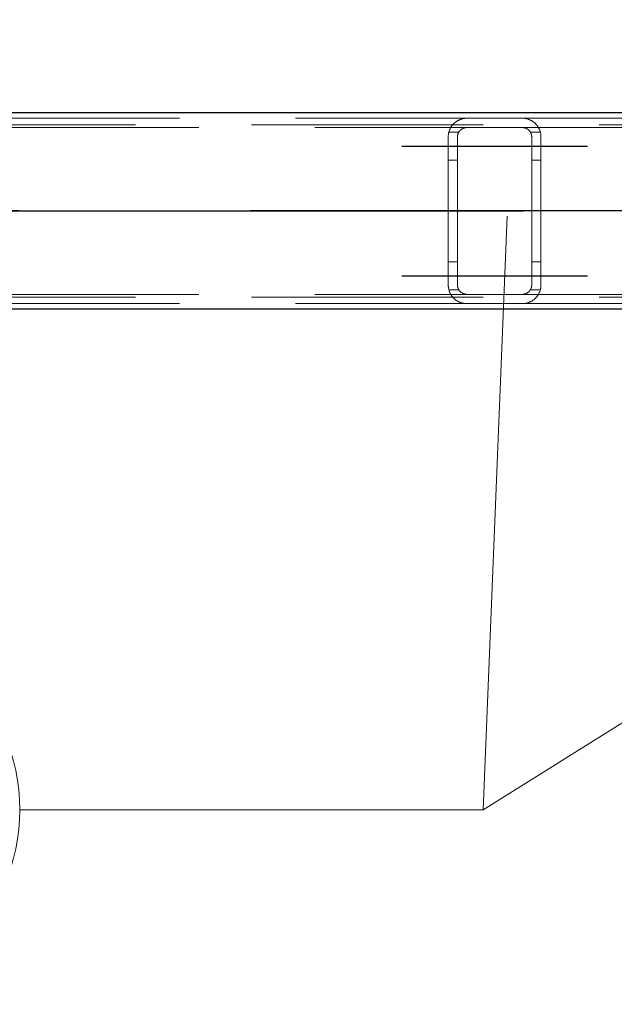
# Model space of a CAD drawing. Header units: millimetres. Extents: x -851 to 2, y 9346 to 10016.
# Tile 126 of 256: x -678.99 to -672.58, y 9567.23 to 9577.85. Entities that reach past the tile are written whole.
import ezdxf

# ---------------------------------------------------------------- set-up
doc = ezdxf.new("R2010")
doc.units = ezdxf.units.MM
doc.header["$LTSCALE"] = 10
doc.linetypes.add('HIDDEN', pattern=[0.375, 0.25, -0.125])
doc.linetypes.add('MITTE', pattern=[2, 1.25, -0.25, 0.25, -0.25])
for name, color, linetype, lineweight in [('PS_Hidden', 2, 'HIDDEN', 9), ('PS_Pos', 1, 'Continuous', 15), ('PS_Shape', 161, 'Continuous', 30), ('PS_SOLID', 7, 'Continuous', 30)]:
    doc.layers.add(name, color=color, linetype=linetype, lineweight=lineweight)
doc.layers.add('PS_Mid', color=5, linetype='MITTE')
doc.styles.add('simplex', font='simplex.shx', dxfattribs={"width": 0.75})

# ---------------------------------------------------------------- blocks, each defined once
blk = doc.blocks.new('*X706')
at = {"layer": 'PS_Hidden', "color": 2, "linetype": 'HIDDEN'}
for p, q in [((-683.517, 9576.79), (-674.168, 9576.79)), ((-674.289, 9576.75), (-674.285, 9576.753)), ((-674.285, 9576.753), (-674.281, 9576.756)), ((-674.281, 9576.756), (-674.277, 9576.758)), ((-674.277, 9576.758), (-674.273, 9576.761)), ((-674.273, 9576.761), (-674.268, 9576.763)), ((-674.268, 9576.763), (-674.264, 9576.766)), ((-674.264, 9576.766), (-674.259, 9576.768)), ((-674.259, 9576.768), (-674.255, 9576.771)), ((-674.255, 9576.771), (-674.25, 9576.773)), ((-674.25, 9576.773), (-674.245, 9576.775)), ((-674.245, 9576.775), (-674.24, 9576.777)), ((-674.24, 9576.777), (-674.234, 9576.779)), ((-674.234, 9576.779), (-674.229, 9576.781)), ((-674.229, 9576.781), (-674.223, 9576.783)), ((-674.223, 9576.783), (-674.218, 9576.784)), ((-674.218, 9576.784), (-674.211, 9576.786)), ((-674.211, 9576.786), (-674.205, 9576.787)), ((-674.205, 9576.787), (-674.198, 9576.788)), ((-674.198, 9576.788), (-674.191, 9576.789)), ((-674.191, 9576.789), (-674.183, 9576.79)), ((-674.183, 9576.79), (-674.176, 9576.79)), ((-674.176, 9576.79), (-674.168, 9576.79)), ((-674.168, 9576.79), (-673.568, 9576.79)), ((-673.568, 9576.79), (-664.168, 9576.79)), ((-673.568, 9576.79), (-673.561, 9576.79)), ((-673.561, 9576.79), (-673.554, 9576.79)), ((-673.554, 9576.79), (-673.547, 9576.789)), ((-673.547, 9576.789), (-673.54, 9576.788)), ((-673.54, 9576.788), (-673.533, 9576.787)), ((-673.533, 9576.787), (-673.526, 9576.786)), ((-673.526, 9576.786), (-673.519, 9576.784)), ((-673.519, 9576.784), (-673.513, 9576.783)), ((-673.513, 9576.783), (-673.507, 9576.781)), ((-673.507, 9576.781), (-673.502, 9576.779)), ((-673.502, 9576.779), (-673.497, 9576.777)), ((-673.497, 9576.777), (-673.492, 9576.775)), ((-673.492, 9576.775), (-673.487, 9576.773)), ((-673.487, 9576.773), (-673.482, 9576.771)), ((-673.482, 9576.771), (-673.477, 9576.768)), ((-673.477, 9576.768), (-673.472, 9576.766)), ((-673.472, 9576.766), (-673.468, 9576.763)), ((-673.468, 9576.763), (-673.463, 9576.76)), ((-673.463, 9576.76), (-673.459, 9576.758)), ((-673.459, 9576.758), (-673.455, 9576.755)), ((-673.455, 9576.755), (-673.451, 9576.752)), ((-486.492, 9576.72), (-781.692, 9576.72)), ((-683.308, 9576.69), (-674.168, 9576.69)), ((-674.361, 9576.643), (-674.36, 9576.647)), ((-674.36, 9576.647), (-674.359, 9576.652)), ((-674.359, 9576.652), (-674.357, 9576.656)), ((-674.357, 9576.656), (-674.356, 9576.661)), ((-674.356, 9576.661), (-674.354, 9576.665)), ((-674.354, 9576.665), (-674.352, 9576.67)), ((-674.352, 9576.67), (-674.35, 9576.674)), ((-674.35, 9576.674), (-674.348, 9576.678)), ((-674.348, 9576.678), (-674.346, 9576.682)), ((-674.346, 9576.682), (-674.344, 9576.686)), ((-674.344, 9576.686), (-674.342, 9576.69)), ((-674.342, 9576.69), (-674.339, 9576.694)), ((-674.339, 9576.694), (-674.337, 9576.698)), ((-674.337, 9576.698), (-674.334, 9576.702)), ((-674.334, 9576.702), (-674.332, 9576.706)), ((-674.332, 9576.706), (-674.329, 9576.709)), ((-674.329, 9576.709), (-674.326, 9576.713)), ((-674.326, 9576.713), (-674.324, 9576.716)), ((-674.324, 9576.716), (-674.321, 9576.72)), ((-674.321, 9576.72), (-674.318, 9576.723)), ((-674.318, 9576.723), (-674.315, 9576.727)), ((-674.315, 9576.727), (-674.312, 9576.73)), ((-674.312, 9576.73), (-674.309, 9576.733)), ((-674.309, 9576.733), (-674.305, 9576.736)), ((-674.305, 9576.736), (-674.302, 9576.739)), ((-674.302, 9576.739), (-674.299, 9576.742)), ((-674.299, 9576.742), (-674.296, 9576.745)), ((-674.296, 9576.745), (-674.292, 9576.747)), ((-674.292, 9576.747), (-674.289, 9576.75)), ((-674.25, 9576.648), (-674.251, 9576.646)), ((-674.249, 9576.65), (-674.25, 9576.648)), ((-674.247, 9576.652), (-674.249, 9576.65)), ((-674.246, 9576.654), (-674.247, 9576.652)), ((-674.244, 9576.655), (-674.246, 9576.654)), ((-674.243, 9576.657), (-674.244, 9576.655)), ((-674.241, 9576.659), (-674.243, 9576.657)), ((-674.24, 9576.661), (-674.241, 9576.659)), ((-674.238, 9576.662), (-674.24, 9576.661)), ((-674.236, 9576.664), (-674.238, 9576.662)), ((-674.234, 9576.665), (-674.236, 9576.664)), ((-674.233, 9576.667), (-674.234, 9576.665)), ((-674.231, 9576.668), (-674.233, 9576.667)), ((-674.229, 9576.67), (-674.231, 9576.668)), ((-674.227, 9576.671), (-674.229, 9576.67)), ((-674.225, 9576.673), (-674.227, 9576.671)), ((-674.223, 9576.674), (-674.225, 9576.673)), ((-674.22, 9576.676), (-674.223, 9576.674)), ((-674.218, 9576.677), (-674.22, 9576.676)), ((-674.216, 9576.678), (-674.218, 9576.677)), ((-674.213, 9576.68), (-674.216, 9576.678)), ((-674.211, 9576.681), (-674.213, 9576.68)), ((-674.208, 9576.682), (-674.211, 9576.681)), ((-674.205, 9576.683), (-674.208, 9576.682)), ((-674.203, 9576.684), (-674.205, 9576.683)), ((-674.2, 9576.685), (-674.203, 9576.684)), ((-674.197, 9576.686), (-674.2, 9576.685)), ((-674.194, 9576.687), (-674.197, 9576.686)), ((-674.191, 9576.688), (-674.194, 9576.687)), ((-674.188, 9576.688), (-674.191, 9576.688)), ((-674.185, 9576.689), (-674.188, 9576.688)), ((-674.182, 9576.689), (-674.185, 9576.689)), ((-674.178, 9576.69), (-674.182, 9576.689)), ((-674.175, 9576.69), (-674.178, 9576.69)), ((-674.172, 9576.69), (-674.175, 9576.69)), ((-674.168, 9576.69), (-674.172, 9576.69)), ((-673.568, 9576.69), (-674.168, 9576.69)), ((-673.568, 9576.69), (-664.168, 9576.69)), ((-673.565, 9576.69), (-673.568, 9576.69)), ((-673.562, 9576.69), (-673.565, 9576.69)), ((-673.559, 9576.69), (-673.562, 9576.69)), ((-673.555, 9576.689), (-673.559, 9576.69)), ((-673.552, 9576.689), (-673.555, 9576.689)), ((-673.549, 9576.688), (-673.552, 9576.689)), ((-673.545, 9576.688), (-673.549, 9576.688)), ((-673.542, 9576.687), (-673.545, 9576.688)), ((-673.539, 9576.686), (-673.542, 9576.687)), ((-673.536, 9576.685), (-673.539, 9576.686)), ((-673.533, 9576.684), (-673.536, 9576.685)), ((-673.531, 9576.683), (-673.533, 9576.684)), ((-673.528, 9576.682), (-673.531, 9576.683)), ((-673.525, 9576.681), (-673.528, 9576.682)), ((-673.523, 9576.679), (-673.525, 9576.681)), ((-673.52, 9576.678), (-673.523, 9576.679)), ((-673.518, 9576.677), (-673.52, 9576.678)), ((-673.515, 9576.675), (-673.518, 9576.677)), ((-673.513, 9576.674), (-673.515, 9576.675)), ((-673.511, 9576.672), (-673.513, 9576.674)), ((-673.509, 9576.67), (-673.511, 9576.672)), ((-673.507, 9576.669), (-673.509, 9576.67)), ((-673.505, 9576.667), (-673.507, 9576.669)), ((-673.503, 9576.666), (-673.505, 9576.667)), ((-673.501, 9576.664), (-673.503, 9576.666)), ((-673.499, 9576.662), (-673.501, 9576.664)), ((-673.497, 9576.661), (-673.499, 9576.662)), ((-673.496, 9576.659), (-673.497, 9576.661)), ((-673.494, 9576.657), (-673.496, 9576.659)), ((-673.493, 9576.656), (-673.494, 9576.657)), ((-673.491, 9576.654), (-673.493, 9576.656)), ((-673.49, 9576.652), (-673.491, 9576.654)), ((-673.488, 9576.65), (-673.49, 9576.652)), ((-673.487, 9576.648), (-673.488, 9576.65)), ((-673.486, 9576.647), (-673.487, 9576.648)), ((-673.484, 9576.645), (-673.486, 9576.647)), ((-673.451, 9576.752), (-673.447, 9576.749)), ((-673.447, 9576.749), (-673.443, 9576.746)), ((-673.443, 9576.746), (-673.439, 9576.743)), ((-673.439, 9576.743), (-673.436, 9576.74)), ((-673.436, 9576.74), (-673.432, 9576.737)), ((-673.432, 9576.737), (-673.429, 9576.734)), ((-673.429, 9576.734), (-673.426, 9576.731)), ((-673.426, 9576.731), (-673.423, 9576.728)), ((-673.423, 9576.728), (-673.42, 9576.725)), ((-673.42, 9576.725), (-673.417, 9576.721)), ((-673.417, 9576.721), (-673.414, 9576.718)), ((-673.414, 9576.718), (-673.412, 9576.715)), ((-673.412, 9576.715), (-673.409, 9576.711)), ((-673.409, 9576.711), (-673.406, 9576.707)), ((-673.406, 9576.707), (-673.404, 9576.704)), ((-673.404, 9576.704), (-673.401, 9576.7)), ((-673.401, 9576.7), (-673.399, 9576.696)), ((-673.399, 9576.696), (-673.396, 9576.692)), ((-673.396, 9576.692), (-673.394, 9576.688)), ((-673.394, 9576.688), (-673.392, 9576.684)), ((-673.392, 9576.684), (-673.39, 9576.68)), ((-673.39, 9576.68), (-673.388, 9576.676)), ((-673.388, 9576.676), (-673.386, 9576.672)), ((-673.386, 9576.672), (-673.384, 9576.668)), ((-673.384, 9576.668), (-673.382, 9576.663)), ((-673.382, 9576.663), (-673.381, 9576.659)), ((-673.381, 9576.659), (-673.379, 9576.655)), ((-673.379, 9576.655), (-673.378, 9576.65)), ((-673.378, 9576.65), (-673.376, 9576.646)), ((-674.368, 9576.605), (-674.367, 9576.61)), ((-674.368, 9576.6), (-674.368, 9576.605)), ((-674.368, 9576.595), (-674.368, 9576.6)), ((-674.368, 9576.59), (-674.368, 9576.595)), ((-674.368, 9574.99), (-674.368, 9576.59)), ((-674.367, 9576.615), (-674.366, 9576.619)), ((-674.367, 9576.61), (-674.367, 9576.615)), ((-674.366, 9576.619), (-674.365, 9576.624)), ((-674.365, 9576.629), (-674.364, 9576.634)), ((-674.365, 9576.624), (-674.365, 9576.629)), ((-674.364, 9576.634), (-674.363, 9576.638)), ((-674.363, 9576.638), (-674.361, 9576.643)), ((-674.255, 9576.64), (-674.362, 9576.64)), ((-674.267, 9576.604), (-674.268, 9576.601)), ((-674.268, 9576.601), (-674.268, 9576.599)), ((-674.268, 9576.599), (-674.268, 9576.597)), ((-674.268, 9576.597), (-674.268, 9576.595)), ((-674.268, 9576.595), (-674.268, 9576.593)), ((-674.268, 9576.593), (-674.268, 9576.59)), ((-674.268, 9576.59), (-674.268, 9574.99)), ((-674.268, 9576.59), (-674.268, 9576.59)), ((-674.266, 9576.61), (-674.267, 9576.608)), ((-674.267, 9576.608), (-674.267, 9576.606)), ((-674.267, 9576.606), (-674.267, 9576.604)), ((-674.265, 9576.615), (-674.266, 9576.613)), ((-674.266, 9576.613), (-674.266, 9576.61)), ((-674.264, 9576.619), (-674.265, 9576.617)), ((-674.265, 9576.617), (-674.265, 9576.615)), ((-674.263, 9576.621), (-674.264, 9576.619)), ((-674.262, 9576.626), (-674.263, 9576.624)), ((-674.263, 9576.624), (-674.263, 9576.621)), ((-674.261, 9576.628), (-674.262, 9576.626)), ((-674.26, 9576.63), (-674.261, 9576.628)), ((-674.259, 9576.632), (-674.26, 9576.63)), ((-674.258, 9576.634), (-674.259, 9576.632)), ((-674.257, 9576.636), (-674.258, 9576.634)), ((-674.256, 9576.638), (-674.257, 9576.636)), ((-674.255, 9576.64), (-674.256, 9576.638)), ((-674.254, 9576.642), (-674.255, 9576.64)), ((-674.253, 9576.644), (-674.254, 9576.642)), ((-674.251, 9576.646), (-674.253, 9576.644)), ((-673.483, 9576.643), (-673.484, 9576.645)), ((-673.482, 9576.641), (-673.483, 9576.643)), ((-673.481, 9576.639), (-673.482, 9576.641)), ((-673.375, 9576.64), (-673.482, 9576.64)), ((-673.48, 9576.637), (-673.481, 9576.639)), ((-673.479, 9576.635), (-673.48, 9576.637)), ((-673.478, 9576.633), (-673.479, 9576.635)), ((-673.477, 9576.631), (-673.478, 9576.633)), ((-673.476, 9576.629), (-673.477, 9576.631)), ((-673.475, 9576.627), (-673.476, 9576.629)), ((-673.474, 9576.624), (-673.475, 9576.627)), ((-673.474, 9576.622), (-673.474, 9576.624)), ((-673.473, 9576.62), (-673.474, 9576.622)), ((-673.472, 9576.618), (-673.473, 9576.62)), ((-673.472, 9576.616), (-673.472, 9576.618)), ((-673.471, 9576.614), (-673.472, 9576.616)), ((-673.471, 9576.612), (-673.471, 9576.614)), ((-673.47, 9576.61), (-673.471, 9576.612)), ((-673.47, 9576.607), (-673.47, 9576.61)), ((-673.47, 9576.605), (-673.47, 9576.607)), ((-673.469, 9576.603), (-673.47, 9576.605)), ((-673.469, 9576.601), (-673.469, 9576.603)), ((-673.469, 9576.599), (-673.469, 9576.601)), ((-673.469, 9576.597), (-673.469, 9576.599)), ((-673.468, 9576.595), (-673.469, 9576.597)), ((-673.468, 9576.592), (-673.468, 9576.595)), ((-673.468, 9576.59), (-673.468, 9576.592)), ((-673.468, 9574.99), (-673.468, 9576.59)), ((-673.376, 9576.646), (-673.375, 9576.641)), ((-673.375, 9576.641), (-673.374, 9576.637)), ((-673.374, 9576.637), (-673.373, 9576.632)), ((-673.373, 9576.632), (-673.372, 9576.628)), ((-673.372, 9576.628), (-673.371, 9576.623)), ((-673.371, 9576.623), (-673.37, 9576.618)), ((-673.37, 9576.618), (-673.37, 9576.614)), ((-673.37, 9576.614), (-673.369, 9576.609)), ((-673.369, 9576.609), (-673.369, 9576.604)), ((-673.369, 9576.604), (-673.369, 9576.6)), ((-673.369, 9576.6), (-673.368, 9576.595)), ((-673.368, 9576.595), (-673.368, 9576.59)), ((-673.368, 9576.59), (-673.368, 9574.99)), ((-673.368, 9576.59), (-673.368, 9576.59)), ((-674.268, 9576.34), (-674.368, 9576.34)), ((-673.368, 9576.34), (-673.468, 9576.34)), ((-674.268, 9575.24), (-674.368, 9575.24)), ((-673.368, 9575.24), (-673.468, 9575.24)), ((-674.368, 9574.985), (-674.368, 9574.99)), ((-674.368, 9574.981), (-674.368, 9574.985)), ((-674.368, 9574.976), (-674.368, 9574.981)), ((-674.367, 9574.971), (-674.368, 9574.976)), ((-674.367, 9574.966), (-674.367, 9574.971)), ((-674.366, 9574.961), (-674.367, 9574.966)), ((-674.365, 9574.957), (-674.366, 9574.961)), ((-674.365, 9574.952), (-674.365, 9574.957)), ((-674.364, 9574.947), (-674.365, 9574.952)), ((-674.363, 9574.943), (-674.364, 9574.947)), ((-674.268, 9574.99), (-674.268, 9574.988)), ((-674.268, 9574.988), (-674.268, 9574.986)), ((-674.268, 9574.986), (-674.268, 9574.984)), ((-674.268, 9574.984), (-674.268, 9574.981)), ((-674.268, 9574.981), (-674.268, 9574.979)), ((-674.268, 9574.979), (-674.267, 9574.977)), ((-674.267, 9574.977), (-674.267, 9574.975)), ((-674.267, 9574.975), (-674.267, 9574.973)), ((-674.267, 9574.973), (-674.266, 9574.97)), ((-674.266, 9574.97), (-674.266, 9574.968)), ((-674.266, 9574.968), (-674.265, 9574.966)), ((-674.265, 9574.966), (-674.265, 9574.964)), ((-674.265, 9574.964), (-674.264, 9574.962)), ((-674.264, 9574.962), (-674.263, 9574.959)), ((-674.263, 9574.959), (-674.263, 9574.957)), ((-674.263, 9574.957), (-674.262, 9574.955)), ((-674.262, 9574.955), (-674.261, 9574.953)), ((-674.261, 9574.953), (-674.26, 9574.951)), ((-674.26, 9574.951), (-674.259, 9574.949)), ((-674.259, 9574.949), (-674.258, 9574.947)), ((-674.258, 9574.947), (-674.257, 9574.945)), ((-673.479, 9574.946), (-673.478, 9574.948)), ((-673.478, 9574.948), (-673.477, 9574.95)), ((-673.477, 9574.95), (-673.476, 9574.952)), ((-673.476, 9574.952), (-673.475, 9574.954)), ((-673.475, 9574.954), (-673.474, 9574.956)), ((-673.474, 9574.958), (-673.473, 9574.96)), ((-673.474, 9574.956), (-673.474, 9574.958)), ((-673.473, 9574.96), (-673.472, 9574.963)), ((-673.472, 9574.965), (-673.471, 9574.967)), ((-673.472, 9574.963), (-673.472, 9574.965)), ((-673.471, 9574.969), (-673.47, 9574.971)), ((-673.471, 9574.967), (-673.471, 9574.969)), ((-673.47, 9574.975), (-673.469, 9574.978)), ((-673.47, 9574.973), (-673.47, 9574.975)), ((-673.47, 9574.971), (-673.47, 9574.973)), ((-673.469, 9574.984), (-673.468, 9574.986)), ((-673.469, 9574.982), (-673.469, 9574.984)), ((-673.469, 9574.98), (-673.469, 9574.982)), ((-673.469, 9574.978), (-673.469, 9574.98)), ((-673.468, 9574.988), (-673.468, 9574.99)), ((-673.468, 9574.99), (-673.468, 9574.99)), ((-673.468, 9574.986), (-673.468, 9574.988)), ((-673.373, 9574.949), (-673.374, 9574.944)), ((-673.372, 9574.953), (-673.373, 9574.949)), ((-673.371, 9574.958), (-673.372, 9574.953)), ((-673.37, 9574.962), (-673.371, 9574.958)), ((-673.369, 9574.972), (-673.37, 9574.967)), ((-673.37, 9574.967), (-673.37, 9574.962)), ((-673.368, 9574.986), (-673.369, 9574.981)), ((-673.369, 9574.981), (-673.369, 9574.976)), ((-673.369, 9574.976), (-673.369, 9574.972)), ((-673.368, 9574.99), (-673.368, 9574.986)), ((-486.492, 9574.86), (-781.692, 9574.86)), ((-683.308, 9574.89), (-674.168, 9574.89)), ((-674.361, 9574.938), (-674.363, 9574.943)), ((-674.255, 9574.94), (-674.362, 9574.94)), ((-674.36, 9574.933), (-674.361, 9574.938)), ((-674.359, 9574.929), (-674.36, 9574.933)), ((-674.357, 9574.924), (-674.359, 9574.929)), ((-674.356, 9574.92), (-674.357, 9574.924)), ((-674.354, 9574.916), (-674.356, 9574.92)), ((-674.352, 9574.911), (-674.354, 9574.916)), ((-674.35, 9574.907), (-674.352, 9574.911)), ((-674.348, 9574.903), (-674.35, 9574.907)), ((-674.346, 9574.899), (-674.348, 9574.903)), ((-674.344, 9574.895), (-674.346, 9574.899)), ((-674.342, 9574.89), (-674.344, 9574.895)), ((-674.339, 9574.887), (-674.342, 9574.89)), ((-674.337, 9574.883), (-674.339, 9574.887)), ((-674.334, 9574.879), (-674.337, 9574.883)), ((-674.332, 9574.875), (-674.334, 9574.879)), ((-674.329, 9574.871), (-674.332, 9574.875)), ((-674.326, 9574.868), (-674.329, 9574.871)), ((-674.324, 9574.864), (-674.326, 9574.868)), ((-674.321, 9574.861), (-674.324, 9574.864)), ((-674.318, 9574.858), (-674.321, 9574.861)), ((-674.315, 9574.854), (-674.318, 9574.858)), ((-674.312, 9574.851), (-674.315, 9574.854)), ((-674.309, 9574.848), (-674.312, 9574.851)), ((-674.305, 9574.845), (-674.309, 9574.848)), ((-674.302, 9574.842), (-674.305, 9574.845)), ((-674.299, 9574.839), (-674.302, 9574.842)), ((-674.257, 9574.945), (-674.256, 9574.942)), ((-674.256, 9574.942), (-674.255, 9574.94)), ((-674.255, 9574.94), (-674.254, 9574.938)), ((-674.254, 9574.938), (-674.253, 9574.937)), ((-674.253, 9574.937), (-674.251, 9574.935)), ((-674.251, 9574.935), (-674.25, 9574.933)), ((-674.25, 9574.933), (-674.249, 9574.931)), ((-674.249, 9574.931), (-674.247, 9574.929)), ((-674.247, 9574.929), (-674.246, 9574.927)), ((-674.246, 9574.927), (-674.244, 9574.925)), ((-674.244, 9574.925), (-674.243, 9574.924)), ((-674.243, 9574.924), (-674.241, 9574.922)), ((-674.241, 9574.922), (-674.24, 9574.92)), ((-674.24, 9574.92), (-674.238, 9574.918)), ((-674.238, 9574.918), (-674.236, 9574.917)), ((-674.236, 9574.917), (-674.234, 9574.915)), ((-674.234, 9574.915), (-674.233, 9574.914)), ((-674.233, 9574.914), (-674.231, 9574.912)), ((-674.231, 9574.912), (-674.229, 9574.911)), ((-674.229, 9574.911), (-674.227, 9574.909)), ((-674.227, 9574.909), (-674.225, 9574.908)), ((-674.225, 9574.908), (-674.223, 9574.906)), ((-674.223, 9574.906), (-674.22, 9574.905)), ((-674.22, 9574.905), (-674.218, 9574.904)), ((-674.218, 9574.904), (-674.216, 9574.902)), ((-674.216, 9574.902), (-674.213, 9574.901)), ((-674.213, 9574.901), (-674.211, 9574.9)), ((-674.211, 9574.9), (-674.208, 9574.899)), ((-674.208, 9574.899), (-674.205, 9574.897)), ((-674.205, 9574.897), (-674.203, 9574.896)), ((-674.203, 9574.896), (-674.2, 9574.895)), ((-674.2, 9574.895), (-674.197, 9574.895)), ((-674.197, 9574.895), (-674.194, 9574.894)), ((-674.194, 9574.894), (-674.191, 9574.893)), ((-674.191, 9574.893), (-674.188, 9574.892)), ((-674.188, 9574.892), (-674.185, 9574.892)), ((-674.185, 9574.892), (-674.182, 9574.891)), ((-674.182, 9574.891), (-674.178, 9574.891)), ((-674.178, 9574.891), (-674.175, 9574.891)), ((-674.175, 9574.891), (-674.172, 9574.89)), ((-674.172, 9574.89), (-674.168, 9574.89)), ((-674.168, 9574.89), (-673.568, 9574.89)), ((-673.568, 9574.89), (-664.168, 9574.89)), ((-673.568, 9574.89), (-673.565, 9574.89)), ((-673.565, 9574.89), (-673.562, 9574.891)), ((-673.562, 9574.891), (-673.559, 9574.891)), ((-673.559, 9574.891), (-673.555, 9574.891)), ((-673.555, 9574.891), (-673.552, 9574.892)), ((-673.552, 9574.892), (-673.549, 9574.892)), ((-673.549, 9574.892), (-673.545, 9574.893)), ((-673.545, 9574.893), (-673.542, 9574.894)), ((-673.542, 9574.894), (-673.539, 9574.895)), ((-673.539, 9574.895), (-673.536, 9574.896)), ((-673.536, 9574.896), (-673.533, 9574.897)), ((-673.533, 9574.897), (-673.531, 9574.898)), ((-673.531, 9574.898), (-673.528, 9574.899)), ((-673.528, 9574.899), (-673.525, 9574.9)), ((-673.525, 9574.9), (-673.523, 9574.901)), ((-673.523, 9574.901), (-673.52, 9574.903)), ((-673.52, 9574.903), (-673.518, 9574.904)), ((-673.518, 9574.904), (-673.515, 9574.906)), ((-673.515, 9574.906), (-673.513, 9574.907)), ((-673.513, 9574.907), (-673.511, 9574.909)), ((-673.511, 9574.909), (-673.509, 9574.91)), ((-673.509, 9574.91), (-673.507, 9574.912)), ((-673.507, 9574.912), (-673.505, 9574.913)), ((-673.505, 9574.913), (-673.503, 9574.915)), ((-673.503, 9574.915), (-673.501, 9574.917)), ((-673.501, 9574.917), (-673.499, 9574.918)), ((-673.499, 9574.918), (-673.497, 9574.92)), ((-673.497, 9574.92), (-673.496, 9574.922)), ((-673.496, 9574.922), (-673.494, 9574.923)), ((-673.494, 9574.923), (-673.493, 9574.925)), ((-673.493, 9574.925), (-673.491, 9574.927)), ((-673.491, 9574.927), (-673.49, 9574.929)), ((-673.49, 9574.929), (-673.488, 9574.93)), ((-673.488, 9574.93), (-673.487, 9574.932)), ((-673.487, 9574.932), (-673.486, 9574.934)), ((-673.486, 9574.934), (-673.484, 9574.936)), ((-673.484, 9574.936), (-673.483, 9574.938)), ((-673.483, 9574.938), (-673.482, 9574.94)), ((-673.482, 9574.94), (-673.481, 9574.942)), ((-673.375, 9574.94), (-673.482, 9574.94)), ((-673.481, 9574.942), (-673.48, 9574.944)), ((-673.48, 9574.944), (-673.479, 9574.946)), ((-673.436, 9574.841), (-673.439, 9574.838)), ((-673.432, 9574.844), (-673.436, 9574.841)), ((-673.429, 9574.847), (-673.432, 9574.844)), ((-673.426, 9574.85), (-673.429, 9574.847)), ((-673.423, 9574.853), (-673.426, 9574.85)), ((-673.42, 9574.856), (-673.423, 9574.853)), ((-673.417, 9574.859), (-673.42, 9574.856)), ((-673.414, 9574.863), (-673.417, 9574.859)), ((-673.412, 9574.866), (-673.414, 9574.863)), ((-673.409, 9574.87), (-673.412, 9574.866)), ((-673.406, 9574.873), (-673.409, 9574.87)), ((-673.404, 9574.877), (-673.406, 9574.873)), ((-673.401, 9574.881), (-673.404, 9574.877)), ((-673.399, 9574.885), (-673.401, 9574.881)), ((-673.396, 9574.888), (-673.399, 9574.885)), ((-673.394, 9574.892), (-673.396, 9574.888)), ((-673.392, 9574.896), (-673.394, 9574.892)), ((-673.39, 9574.9), (-673.392, 9574.896)), ((-673.388, 9574.905), (-673.39, 9574.9)), ((-673.386, 9574.909), (-673.388, 9574.905)), ((-673.384, 9574.913), (-673.386, 9574.909)), ((-673.382, 9574.917), (-673.384, 9574.913)), ((-673.381, 9574.922), (-673.382, 9574.917)), ((-673.379, 9574.926), (-673.381, 9574.922)), ((-673.378, 9574.93), (-673.379, 9574.926)), ((-673.376, 9574.935), (-673.378, 9574.93)), ((-673.375, 9574.939), (-673.376, 9574.935)), ((-673.374, 9574.944), (-673.375, 9574.939)), ((-683.517, 9574.79), (-674.168, 9574.79)), ((-674.296, 9574.836), (-674.299, 9574.839)), ((-674.292, 9574.833), (-674.296, 9574.836)), ((-674.289, 9574.831), (-674.292, 9574.833)), ((-674.285, 9574.828), (-674.289, 9574.831)), ((-674.281, 9574.825), (-674.285, 9574.828)), ((-674.277, 9574.822), (-674.281, 9574.825)), ((-674.273, 9574.82), (-674.277, 9574.822)), ((-674.268, 9574.817), (-674.273, 9574.82)), ((-674.264, 9574.815), (-674.268, 9574.817)), ((-674.259, 9574.812), (-674.264, 9574.815)), ((-674.255, 9574.81), (-674.259, 9574.812)), ((-674.25, 9574.808), (-674.255, 9574.81)), ((-674.245, 9574.806), (-674.25, 9574.808)), ((-674.24, 9574.803), (-674.245, 9574.806)), ((-674.234, 9574.802), (-674.24, 9574.803)), ((-674.229, 9574.8), (-674.234, 9574.802)), ((-674.223, 9574.798), (-674.229, 9574.8)), ((-674.218, 9574.797), (-674.223, 9574.798)), ((-674.211, 9574.795), (-674.218, 9574.797)), ((-674.205, 9574.794), (-674.211, 9574.795)), ((-674.198, 9574.793), (-674.205, 9574.794)), ((-674.191, 9574.792), (-674.198, 9574.793)), ((-674.183, 9574.791), (-674.191, 9574.792)), ((-674.176, 9574.791), (-674.183, 9574.791)), ((-674.168, 9574.79), (-674.176, 9574.791)), ((-673.568, 9574.79), (-674.168, 9574.79)), ((-673.561, 9574.791), (-673.568, 9574.79)), ((-673.568, 9574.79), (-664.168, 9574.79)), ((-673.568, 9574.79), (-673.568, 9574.79)), ((-673.554, 9574.791), (-673.561, 9574.791)), ((-673.547, 9574.792), (-673.554, 9574.791)), ((-673.54, 9574.792), (-673.547, 9574.792)), ((-673.533, 9574.794), (-673.54, 9574.792)), ((-673.526, 9574.795), (-673.533, 9574.794)), ((-673.519, 9574.796), (-673.526, 9574.795)), ((-673.513, 9574.798), (-673.519, 9574.796)), ((-673.507, 9574.8), (-673.513, 9574.798)), ((-673.502, 9574.802), (-673.507, 9574.8)), ((-673.497, 9574.804), (-673.502, 9574.802)), ((-673.492, 9574.806), (-673.497, 9574.804)), ((-673.487, 9574.808), (-673.492, 9574.806)), ((-673.482, 9574.81), (-673.487, 9574.808)), ((-673.477, 9574.813), (-673.482, 9574.81)), ((-673.472, 9574.815), (-673.477, 9574.813)), ((-673.468, 9574.818), (-673.472, 9574.815)), ((-673.463, 9574.82), (-673.468, 9574.818)), ((-673.459, 9574.823), (-673.463, 9574.82)), ((-673.455, 9574.826), (-673.459, 9574.823)), ((-673.451, 9574.829), (-673.455, 9574.826)), ((-673.447, 9574.832), (-673.451, 9574.829)), ((-673.443, 9574.835), (-673.447, 9574.832)), ((-673.439, 9574.838), (-673.443, 9574.835))]:
    blk.add_line(p, q, dxfattribs=at)
at = {"layer": 'PS_Mid', "color": 5, "linetype": 'MITTE'}
for p, q in [((-674.868, 9576.49), (-673.768, 9576.49)), ((-674.868, 9576.49), (-673.768, 9576.49)), ((-673.968, 9576.49), (-672.868, 9576.49)), ((-673.968, 9576.49), (-672.868, 9576.49)), ((-484.003, 9575.79), (-784.181, 9575.79)), ((-686.052, 9575.79), (-631.684, 9575.79)), ((-673.868, 9575.79), (-673.868, 9575.79)), ((-674.868, 9575.09), (-673.768, 9575.09)), ((-674.868, 9575.09), (-673.768, 9575.09)), ((-673.968, 9575.09), (-672.868, 9575.09)), ((-673.968, 9575.09), (-672.868, 9575.09))]:
    blk.add_line(p, q, dxfattribs=at)
at = {"layer": 'PS_SOLID', "color": 7, "linetype": 'Continuous'}
for p, q in [((-486.492, 9576.85), (-781.692, 9576.85)), ((-486.492, 9574.73), (-781.692, 9574.73))]:
    blk.add_line(p, q, dxfattribs=at)
blk = doc.blocks.new('*X765')
at = {"color": 1}
for p, q in [((-673.794, 9582.668), (-668.115, 9582.668)), ((-683.868, 9575.79), (-680.894, 9580.568)), ((-680.894, 9580.568), (-675.894, 9580.568)), ((-673.794, 9578.468), (-668.115, 9578.468))]:
    blk.add_line(p, q, dxfattribs=at)
for centre, start, end in [((-673.794, 9580.568), 90, 270), ((-668.115, 9580.568), 270, 90)]:
    blk.add_arc(centre, 2.1, start, end, dxfattribs=at)
at = {"color": 30, "style": 'simplex', "width": 0.75}
blk.add_text('569', height=3, dxfattribs=at).set_placement((-673.794, 9579.068))
blk = doc.blocks.new('*X1351')
at = {"color": 1}
for p in [(-663.734, 9575.733), (-678.992, 9569.328)]:
    blk.add_line(p, (-673.992, 9569.328), dxfattribs=at)
blk = doc.blocks.new('*X1352')
at = {"color": 1}
for p, q in [((-673.734, 9575.733), (-673.992, 9569.328)), ((-686.878, 9571.428), (-681.092, 9571.428)), ((-678.992, 9569.328), (-673.992, 9569.328)), ((-686.878, 9567.228), (-681.092, 9567.228))]:
    blk.add_line(p, q, dxfattribs=at)
for centre, start, end in [((-686.878, 9569.328), 90, 270), ((-681.092, 9569.328), 270, 90)]:
    blk.add_arc(centre, 2.1, start, end, dxfattribs=at)
at = {"color": 30, "style": 'simplex', "width": 0.75}
blk.add_text('590', height=3, dxfattribs=at).set_placement((-686.878, 9567.828))

msp = doc.modelspace()

# ---------------------------------------------------------------- block references
at = {"layer": 'PS_Pos'}
for name in ['*X765', '*X1351', '*X1352']:
    msp.add_blockref(name, (0, 0), dxfattribs=at)
at = {"layer": 'PS_Shape', "color": 31}
msp.add_blockref('*X706', (0, 0), dxfattribs=at)

doc.saveas('drawing.dxf')
